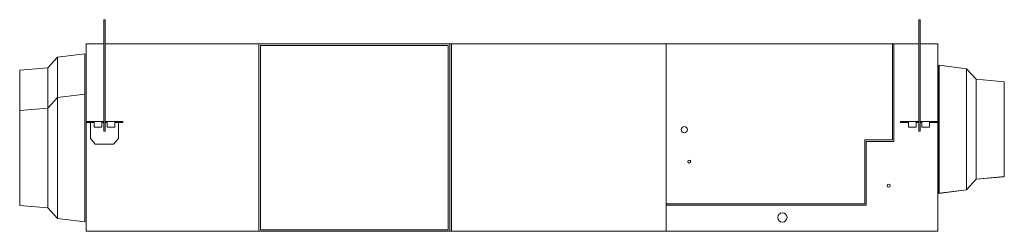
# Model space of a CAD drawing. Header units: millimetres. Extents: x -1020 to 1020, y -437 to 0.
import ezdxf

# ---------------------------------------------------------------- set-up
doc = ezdxf.new("R2010")
doc.units = ezdxf.units.MM

# ---------------------------------------------------------------- blocks, each defined once
blk = doc.blocks.new('RSen_57_ME_FB_ventilation - heat reclaim_ humidification and air processing_daikin - vkm50gbmv1 - heat reclaim ventilation_ humidification and air processing_daikin_lxwxh 2038x832x387 mm-2918248-front')
at = {"lineweight": 18}
for p, q in [((842.5, 0), (842.5, -230)), ((842.5, 0), (845.5, 0)), ((845.5, -230), (845.5, 0)), ((-845.5, 0), (-845.5, -230)), ((-845.5, 0), (-842.5, 0)), ((-842.5, -230), (-842.5, 0)), ((-842.5, -230), (-845.5, -230)), ((845.5, -230), (842.5, -230))]:
    blk.add_line(p, q, dxfattribs=at)
for centre, radius, start, end in [((357, -227), 6.35, 90, 270), ((357, -227), 6.35, 270, 90), ((367, -293), 3.18, 90, 270), ((367, -293), 3.17, 270, 90), ((780, -343), 3.2, 0, 180), ((780, -343), 3.2, 180, 0), ((560, -408.5), 9.55, 90, 270), ((560, -408.5), 9.55, 270, 90)]:
    blk.add_arc(centre, radius, start, end, dxfattribs=at)
blk = doc.blocks.new('RSen_57_ME_FB_SOg - vkm50gbmv1 - SH_daikin_tbq - standard-2917892-front')
at = {"lineweight": 18}
for p, q in [((-882, -50), (-845.5, -50)), ((-882, -50), (-882, -210)), ((-842.5, -50), (-524, -50)), ((-524, -50), (-524, -437)), ((-129, -50), (-524, -50)), ((-521, -434), (-521, -53)), ((-521, -53), (-132, -53)), ((-132, -53), (-132, -434)), ((-129, -437), (-129, -50)), ((-129, -50), (-125.1, -50)), ((-125.1, -50), (319.1, -50)), ((-125.1, -50), (-125.1, -437)), ((788, -50), (319.1, -50)), ((319.1, -437), (319.1, -50)), ((791, -50), (788, -50)), ((788, -50), (788, -248.4)), ((791, -251.4), (791, -50)), ((842.5, -50), (791, -50)), ((882, -50), (845.5, -50)), ((882, -437), (882, -50)), ((-941.6, -77.1), (-961.6, -99.1)), ((-884.4, -70.1), (-941.6, -77.1)), ((-941.6, -77.1), (-941.6, -160.7)), ((-884.4, -70.1), (-884.4, -153.6)), ((-961.6, -99.1), (-1019.6, -104.1)), ((-961.6, -99.1), (-961.6, -182.7)), ((884.4, -94.7), (883.8, -94.6)), ((883.8, -226.7), (883.8, -94.6)), ((941.6, -101.1), (884.4, -94)), ((884.4, -226.1), (884.4, -94)), ((961.6, -123.1), (941.6, -101.1)), ((941.6, -226.1), (941.6, -101.1)), ((-1019.6, -187.7), (-1019.6, -104.1)), ((1019.6, -128.1), (961.6, -123.1)), ((961.6, -226.1), (961.6, -123.1)), ((1019.6, -128.1), (1019.6, -226.1)), ((-941.6, -160.7), (-961.6, -182.7)), ((-884.4, -153.6), (-941.6, -160.7)), ((-941.6, -160.7), (-941.6, -285.7)), ((-884.4, -153.6), (-884.4, -285.7)), ((-961.6, -182.7), (-1019.6, -187.7)), ((-961.6, -182.7), (-961.6, -285.7)), ((-1019.6, -285.7), (-1019.6, -187.7)), ((-882.2, -210), (-865.5, -210)), ((-882.2, -212), (-882.2, -210)), ((-865.5, -212), (-882.2, -212)), ((-882, -212), (-882, -437)), ((-873, -245.1), (-873, -212)), ((-865.5, -210), (-865.5, -212)), ((-849.8, -210), (-865.5, -210)), ((-865.5, -222), (-865.5, -212)), ((-849.8, -222), (-865.5, -222)), ((-849.8, -222), (-849.8, -210)), ((-849.8, -210), (-845.5, -210)), ((-845.5, -212), (-849.8, -212)), ((-842.5, -210), (-838.2, -210)), ((-838.2, -212), (-842.5, -212)), ((-838.2, -222), (-838.2, -210)), ((-822.5, -210), (-838.2, -210)), ((-822.5, -222), (-838.2, -222)), ((-822.5, -210), (-805.8, -210)), ((-822.5, -212), (-822.5, -210)), ((-822.5, -222), (-822.5, -212)), ((-805.8, -212), (-822.5, -212)), ((-815, -212), (-815, -245.1)), ((-805.8, -212), (-805.8, -210)), ((804.8, -210), (821.5, -210)), ((804.8, -212), (804.8, -210)), ((821.5, -212), (804.8, -212)), ((821.5, -210), (821.5, -212)), ((837.2, -210), (821.5, -210)), ((821.5, -222), (821.5, -212)), ((837.2, -222), (821.5, -222)), ((837.2, -222), (837.2, -210)), ((837.2, -210), (842.5, -210)), ((842.5, -212), (837.2, -212)), ((845.5, -210), (848.8, -210)), ((848.8, -212), (845.5, -212)), ((848.8, -222), (848.8, -210)), ((864.5, -210), (848.8, -210)), ((864.5, -222), (848.8, -222)), ((864.5, -210), (881.2, -210)), ((864.5, -212), (864.5, -210)), ((864.5, -222), (864.5, -212)), ((881.2, -212), (864.5, -212)), ((881.2, -212), (881.2, -210)), ((883.8, -358.8), (883.8, -226.7)), ((884.4, -358.1), (884.4, -226.1)), ((941.6, -351.1), (941.6, -226.1)), ((961.6, -329.1), (961.6, -226.1)), ((1019.6, -226.1), (1019.6, -324.1)), ((-873, -245.1), (-863, -257)), ((-863, -257), (-825, -257)), ((-825, -257), (-815, -245.1)), ((788, -248.4), (730.8, -248.4)), ((730.8, -248.4), (730.8, -380.4)), ((733.8, -383.4), (733.8, -251.4)), ((733.8, -251.4), (791, -251.4)), ((-1019.6, -383.7), (-1019.6, -285.7)), ((-961.6, -285.7), (-961.6, -388.7)), ((-941.6, -285.7), (-941.6, -410.7)), ((-884.4, -285.7), (-884.4, -417.8)), ((961, -329.7), (1019, -324.7)), ((961.6, -329.1), (1019.6, -324.1)), ((1019, -324.2), (1019, -324.7)), ((941.6, -351.1), (961.6, -329.1)), ((883.8, -358.8), (941, -351.7)), ((884.4, -358.1), (941.6, -351.1)), ((941, -351.7), (941.6, -351.1)), ((941, -351.7), (941, -351.2)), ((-1019.6, -383.7), (-961.6, -388.7)), ((730.8, -380.4), (319.1, -380.4)), ((319.1, -383.4), (733.8, -383.4)), ((-961.6, -388.7), (-941.6, -410.7)), ((-941.6, -410.7), (-884.4, -417.8)), ((-524, -437), (-882, -437)), ((-524, -437), (-129, -437)), ((-132, -434), (-521, -434)), ((-125.1, -437), (-129, -437)), ((319.1, -437), (-125.1, -437)), ((319.1, -437), (882, -437))]:
    blk.add_line(p, q, dxfattribs=at)

msp = doc.modelspace()

# ---------------------------------------------------------------- block references
at = {"lineweight": 18}
for name in ['RSen_57_ME_FB_ventilation - heat reclaim_ humidification and air processing_daikin - vkm50gbmv1 - heat reclaim ventilation_ humidification and air processing_daikin_lxwxh 2038x832x387 mm-2918248-front', 'RSen_57_ME_FB_SOg - vkm50gbmv1 - SH_daikin_tbq - standard-2917892-front']:
    msp.add_blockref(name, (0, 0), dxfattribs=at)

doc.saveas('drawing.dxf')
